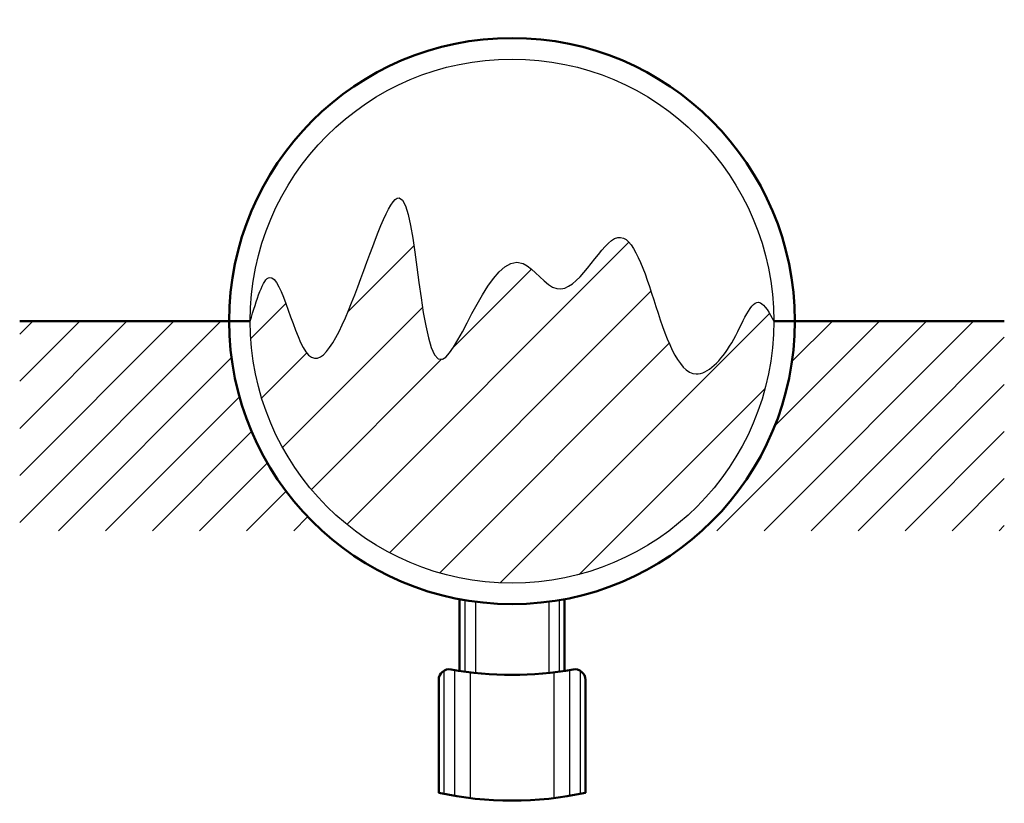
# Model space of a CAD drawing. Header units: millimetres. Extents: x 131.2 to 178.2, y 116.1 to 153.5.
import ezdxf

# ---------------------------------------------------------------- set-up
doc = ezdxf.new("R2010")
doc.units = ezdxf.units.MM
doc.header["$LTSCALE"] = 0.5
for name, color, linetype in [('剖面线层', 7, 'Continuous'), ('尺寸层', 221, 'Continuous'), ('细实线层', 7, 'Continuous')]:
    doc.layers.add(name, color=color, linetype=linetype)
doc.layers.add('粗实线层', color=1, linetype='Continuous', lineweight=50)

# ---------------------------------------------------------------- blocks, each defined once
blk = doc.blocks.new('d')
at = {"layer": '剖面线层', "ltscale": 0.5}
h = blk.add_hatch(dxfattribs=at)
h.set_pattern_fill('ANSI31', scale=0.75, style=0)
h.set_pattern_definition([(45, (-151.4008, -121.7086), (-1.683798, 1.683798), [])])
edge = h.paths.add_edge_path()
edge.add_spline(control_points=[(15.817, 4.77), (15.597, 5.161), (14.904, 6.396), (13.964, 3.508), (10.477, 0.155), (9.529, 12.949), (5.899, 4.878), (2.762, 9.838), (-1.081, -3.372), (-1.252, 19.146), (-5.86, -2.643), (-8.004, 8.655), (-8.874, 5.789), (-9.183, 4.77)], knot_values=[0, 0, 0, 0, 1.086654, 3.433446, 5.687661, 13.227527, 16.875355, 18.886249, 24.855596, 32.824925, 41.483275, 45.629212, 47.914044, 47.914044, 47.914044, 47.914044], degree=3, periodic=0)
edge.add_arc((3.317, 4.77), 12.5, 180, 360)
h = blk.add_hatch(dxfattribs=at)
h.set_pattern_fill('ANSI31', scale=0.5, style=0)
h.set_pattern_definition([(45, (-151.4008, -121.7086), (-1.122532, 1.122532), [])])
h.paths.add_polyline_path([(-10.183, 4.77), (-20.183, 4.77), (-20.183, -5.23), (-5.753, -5.23, -0.21162)])
h.paths.add_polyline_path([(26.817, 4.77), (16.817, 4.77, -0.21162), (12.386, -5.23), (26.817, -5.23)])
at = {"layer": '剖面线层', "color": 7, "ltscale": 0.5}
for p, q in [((0.067, -11.905), (0.067, -17.73)), ((0.567, -11.874), (0.567, -17.874)), ((1.317, -11.983), (1.317, -17.983)), ((5.317, -11.983), (5.317, -17.983)), ((6.067, -11.874), (6.067, -17.874)), ((6.567, -11.905), (6.567, -17.73))]:
    blk.add_line(p, q, dxfattribs=at)
at = {"layer": '粗实线层', "color": 7, "ltscale": 0.5}
for p, q in [((-20.183, 4.77), (-9.183, 4.77)), ((15.817, 4.77), (26.817, 4.77)), ((0.817, -8.496), (0.817, -11.914)), ((5.817, -8.496), (5.817, -11.914)), ((-0.183, -12.338), (-0.183, -17.73)), ((6.817, -12.338), (6.817, -17.73))]:
    blk.add_line(p, q, dxfattribs=at)
blk.add_circle((3.317, 4.77), 13.5, dxfattribs=at)
for centre, radius, start, end in [((0.317, -12.338), 0.5, 79.8435, 180), ((3.317, 4.408), 16.513, 259.8435, 280.1565), ((6.317, -12.338), 0.5, 360, 100.1565), ((3.317, -1.592), 16.513, 257.763, 282.237)]:
    blk.add_arc(centre, radius, start, end, dxfattribs=at)
at = {"layer": '细实线层', "color": 7, "ltscale": 0.5}
for p, q in [((1.067, -8.541), (1.067, -11.951)), ((1.567, -8.616), (1.567, -12.012)), ((5.067, -8.616), (5.067, -12.012)), ((5.567, -8.541), (5.567, -11.951))]:
    blk.add_line(p, q, dxfattribs=at)
blk.add_circle((3.317, 4.77), 12.5, dxfattribs=at)
blk.add_spline([(-9.183, 4.77), (-8.25, 6.856), (-6.394, 3.149), (-2.065, 10.647), (-0.002, 2.949), (3.845, 7.514), (5.461, 6.318), (8.216, 8.71), (12.108, 2.252), (13.803, 3.738), (15.171, 5.644), (15.817, 4.77)], degree=3, dxfattribs=at)

msp = doc.modelspace()

# ---------------------------------------------------------------- block references
at = {"layer": '尺寸层', "color": 7}
msp.add_blockref('d', (151.401, 134.317), dxfattribs=at)

doc.saveas('drawing.dxf')
